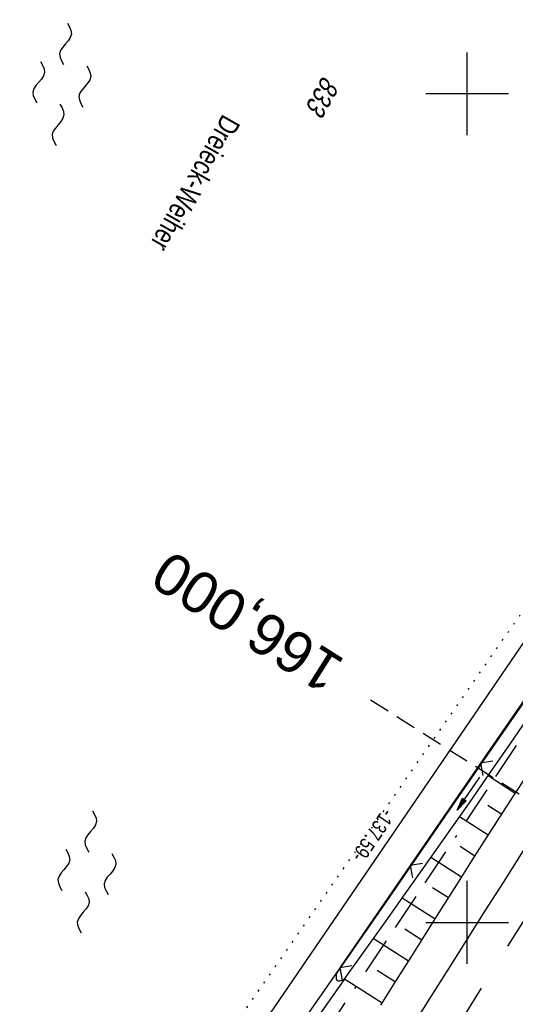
# Model space of a CAD drawing. Extents: x 509054 to 510069, y 459212 to 460305.
# Tile 40 of 66: x 509546 to 509606, y 459890 to 460009. Entities that reach past the tile are written whole.
import ezdxf
from ezdxf.enums import TextEntityAlignment as Align

# ---------------------------------------------------------------- set-up
doc = ezdxf.new("R2010")
doc.units = 0
doc.header["$LTSCALE"] = 10
doc.header["$MEASUREMENT"] = 0
for name, pattern in [('ACAD_ISO16W100', [73, 15, -6.5, 15, -6.5, 15, -7, 1, -7]), ('AUSGEZOGEN', [0]), ('LT00', [0]), ('LT02', [0.4, 0.2, -0.2]), ('LT17', [0.15, 0.1, -0.05]), ('PUNKTX2_STR', [0.6, 0.1, -0.5])]:
    doc.linetypes.add(name, pattern=pattern)
doc.layers.get('0').update_dxf_attribs({"linetype": 'LT00'})
for name, color, linetype in [('--EK_FBR', 1, 'LT00'), ('--EK_ST-93-1', 30, 'LT17'), ('--EL_DFK_AB_L', 21, 'LT00'), ('--WASSER_GRENZE', 180, 'PUNKTX2_STR'), ('--WASSER_NUTZUNG', 180, 'Continuous'), ('ABSTAND', 8, 'LT00'), ('BAB-KABEL', 220, 'ACAD_ISO16W100'), ('DFK_AB_L', 21, 'LT00'), ('DFK_BES-NAME', 255, 'LT00'), ('DFK_FLUR_NR', 250, 'LT00'), ('PFEIL', 140, 'AUSGEZOGEN'), ('V110_AFBR_BAB', 250, 'LT00'), ('V110_BOESCH', 250, 'LT00'), ('V110_BOSCHUNG', 250, 'LT00'), ('V110_GRABEN', 250, 'LT00'), ('V110_LG_MARK', 250, 'LT02'), ('V110_RASTER', 250, 'LT00'), ('V110_ZAUN', 40, 'LT00')]:
    doc.layers.add(name, color=color, linetype=linetype)
doc.styles.add('Beschrift', font='ARIAL.TTF')
doc.styles.get("Standard").update_dxf_attribs({"font": 'ARIAL.TTF'})

# ---------------------------------------------------------------- blocks, each defined once
blk = doc.blocks.new('SYMB7250')
at = {"color": 0, "linetype": 'ByBlock'}
for points in [[(-0.25, 0.28), (-0.208333, 0.308889), (-0.166667, 0.331111), (-0.125, 0.34), (-0.083333, 0.331111), (-0.041667, 0.308889), (0, 0.28)], [(0, 0.28), (0.041667, 0.251111), (0.083333, 0.228889), (0.125, 0.22), (0.166667, 0.228889), (0.208333, 0.251111), (0.25, 0.28)], [(-0.74, 0), (-0.698333, 0.028889), (-0.656667, 0.051111), (-0.615, 0.06), (-0.573333, 0.051111), (-0.531667, 0.028889), (-0.49, 0)], [(-0.49, 0), (-0.448333, -0.028889), (-0.406667, -0.051111), (-0.365, -0.06), (-0.323333, -0.051111), (-0.281667, -0.028889), (-0.24, 0)], [(0.24, 0), (0.281667, 0.028889), (0.323333, 0.051111), (0.365, 0.06), (0.406667, 0.051111), (0.448333, 0.028889), (0.49, 0)], [(0.49, 0), (0.531667, -0.028889), (0.573333, -0.051111), (0.615, -0.06), (0.656667, -0.051111), (0.698333, -0.028889), (0.74, 0)], [(-0.25, -0.28), (-0.208333, -0.251111), (-0.166667, -0.228889), (-0.125, -0.22), (-0.083333, -0.228889), (-0.041667, -0.251111), (0, -0.28)], [(0, -0.28), (0.041667, -0.308889), (0.083333, -0.331111), (0.125, -0.34), (0.166667, -0.331111), (0.208333, -0.308889), (0.25, -0.28)]]:
    blk.add_lwpolyline(points, dxfattribs=at)
blk = doc.blocks.new('Pfreil3')
at = {"layer": 'PFEIL'}
blk.add_hatch(color=256, dxfattribs=at).paths.add_polyline_path([(-1.55, 0.27), (-1.55, -0.27), (0, 0)])
for p, q in [((-1.55, 0), (-4.83, 0)), ((-1.55, -0.27), (-1.55, 0.27)), ((-1.55, 0.27), (0, 0)), ((0, 0), (-1.55, -0.27))]:
    blk.add_line(p, q, dxfattribs=at)
blk = doc.blocks.new('SYMB0024')
at = {"color": 0, "linetype": 'ByBlock'}
for p, q in [((-0.5, 0.5), (0, 0)), ((0, 0), (0.5, 0.5))]:
    blk.add_line(p, q, dxfattribs=at)

msp = doc.modelspace()

# ---------------------------------------------------------------- linework, layer by layer
at = {"layer": '--EK_FBR', "color": 2}
msp.add_lwpolyline([(509636.98, 459956.53), (509635.46, 459954.18), (509633.95, 459951.83), (509632.44, 459949.47), (509630.95, 459947.1), (509629.46, 459944.73), (509627.97, 459942.36), (509626.48, 459939.99), (509624.03, 459936.09), (509621.58, 459932.19), (509619.13, 459928.3), (509615.97, 459923.28), (509612.82, 459918.28), (509609.66, 459913.27), (509606.5, 459908.26), (509604.32, 459904.82), (509602.14, 459901.37), (509599.96, 459897.92), (509597.78, 459894.48), (509595.61, 459891.03), (509593.44, 459887.57)], dxfattribs=at)
at = {"layer": '--EK_ST-93-1', "ltscale": 2.5}
msp.add_line((509622.13, 459905.44), (509588.31, 459926.81), dxfattribs=at)
at = {"layer": '--EL_DFK_AB_L'}
msp.add_line((509627.62, 459964.27), (509550.8, 459851.93), dxfattribs=at)
at = {"layer": '--WASSER_GRENZE', "ltscale": 0.2}
msp.add_line((509556.2, 459865.09), (509610.23, 459942.6), dxfattribs=at)
at = {"layer": 'BAB-KABEL', "ltscale": 0.03, "flags": 128}
msp.add_lwpolyline([(509756.48, 460164.92), (509747.18, 460153.37), (509734.69, 460137.24), (509730.91, 460132.09), (509733.13, 460114.54), (509731.41, 460108.01), (509724.52, 460095.6), (509711.28, 460076.68), (509698.02, 460055.68), (509688.57, 460043.65), (509672.72, 460022.09), (509664.47, 460011.27), (509651.04, 459989.76), (509640.38, 459973.1), (509628.84, 459955.5), (509618.7, 459940.55), (509581.79, 459885.12), (509566.29, 459862.51), (509548.45, 459837.86), (509521.66, 459802.42), (509508.02, 459785.38), (509484.64, 459767.23), (509465.75, 459752.55), (509478.24, 459736.45), (509483.94, 459724.14), (509476.57, 459711.77), (509463.24, 459689.91), (509453.7, 459672.98), (509444.32, 459655.82), (509438.1, 459644.67), (509430.16, 459631.55), (509426.04, 459631.79), (509415.74, 459631.61), (509407.45, 459627.74), (509394.4, 459620.95), (509385.21, 459598.17), (509379.33, 459586.05), (509371.38, 459571.6), (509340.84, 459514.2), (509327.41, 459490.84), (509320.98, 459490.84), (509314.63, 459476.82), (509274.63, 459384.82), (509271.13, 459376.67)], dxfattribs=at)
at = {"layer": 'DFK_AB_L'}
msp.add_line((509627.62, 459964.27), (509550.8, 459851.93), dxfattribs=at)
at = {"layer": 'V110_AFBR_BAB', "color": 0}
msp.add_lwpolyline([(509636.98, 459956.53), (509635.46, 459954.18), (509633.95, 459951.83), (509632.44, 459949.47), (509630.95, 459947.1), (509629.46, 459944.73), (509627.97, 459942.36), (509626.48, 459939.99), (509624.03, 459936.09), (509621.58, 459932.19), (509619.13, 459928.3), (509615.97, 459923.28), (509612.82, 459918.28), (509609.66, 459913.27), (509606.5, 459908.26), (509604.32, 459904.82), (509602.14, 459901.37), (509599.96, 459897.92), (509597.78, 459894.48), (509595.61, 459891.03), (509593.44, 459887.57)], dxfattribs=at)
at = {"layer": 'V110_BOESCH'}
msp.add_line((509585.12, 459893.09), (509556.92, 459853.38), dxfattribs=at)
msp.add_lwpolyline([(509589.54, 459889.99), (509591.37, 459892.9), (509593.21, 459895.8), (509595.04, 459898.71), (509596.88, 459901.61), (509598.72, 459904.51), (509600.56, 459907.41), (509602.41, 459910.3), (509604.03, 459912.81), (509605.64, 459915.32), (509607.26, 459917.82)], dxfattribs=at)
at = {"layer": 'V110_BOSCHUNG'}
for p, q in [((509605.79, 459915.54), (509602.52, 459917.68)), ((509604.16, 459913.02), (509602.48, 459914.12)), ((509602.54, 459910.51), (509599.07, 459912.75)), ((509600.93, 459907.99), (509599.13, 459909.14)), ((509599.32, 459905.47), (509595.6, 459907.82)), ((509597.72, 459902.94), (509595.79, 459904.15)), ((509596.11, 459900.4), (509592.12, 459902.92)), ((509594.51, 459897.86), (509592.45, 459899.17)), ((509592.91, 459895.33), (509588.64, 459898.03)), ((509591.31, 459892.79), (509589.1, 459894.19)), ((509589.7, 459890.26), (509585.15, 459893.14))]:
    msp.add_line(p, q, dxfattribs=at)
at = {"layer": 'V110_GRABEN'}
for points in [[(509584.17, 459893.73), (509591, 459903.61), (509597.83, 459913.49), (509604.66, 459923.38), (509611.5, 459933.25)], [(509585.12, 459893.09), (509587.65, 459896.64), (509590.18, 459900.19), (509592.71, 459903.74), (509595.23, 459907.3), (509597.74, 459910.86), (509600.25, 459914.43), (509602.74, 459918), (509605.22, 459921.58), (509607.69, 459925.17)], [(509584.17, 459893.73), (509584.15, 459893.51), (509584.14, 459893.31), (509584.17, 459893.13), (509584.23, 459893.01), (509584.38, 459892.94), (509584.59, 459892.95), (509584.84, 459893.01), (509585.12, 459893.09)]]:
    msp.add_lwpolyline(points, dxfattribs=at)
at = {"layer": 'V110_LG_MARK', "ltscale": 3, "flags": 128}
msp.add_lwpolyline([(509672.35, 460003.54), (509670.57, 460000.73), (509668.79, 459997.91), (509667, 459995.1), (509664.42, 459991.04), (509661.84, 459986.97), (509659.25, 459982.91), (509656.66, 459978.85), (509654.07, 459974.79), (509650.52, 459969.21), (509646.96, 459963.62), (509643.41, 459958.04), (509637.03, 459948.01), (509630.66, 459937.98), (509628.46, 459934.52), (509626.26, 459931.05), (509624.06, 459927.59), (509621.35, 459923.29), (509618.63, 459918.99), (509615.93, 459914.69), (509613.22, 459910.38), (509610.51, 459906.08), (509597.38, 459885.21), (509594.25, 459880.25), (509591.13, 459875.29), (509588, 459870.33), (509584.88, 459865.37), (509581.94, 459860.68), (509578.99, 459855.98), (509576.05, 459851.29), (509573.11, 459846.59), (509569.87, 459841.41), (509566.63, 459836.22), (509563.4, 459831.03), (509560.86, 459826.94), (509558.32, 459822.85), (509555.78, 459818.76), (509553.93, 459815.78)], dxfattribs=at)
at = {"layer": 'V110_RASTER'}
for p, q in [((509600, 459995), (509600, 460005)), ((509605, 460000), (509595, 460000)), ((509600, 459895), (509600, 459905)), ((509595, 459900), (509605, 459900))]:
    msp.add_line(p, q, dxfattribs=at)
at = {"layer": 'V110_ZAUN'}
for p, q in [((509610.12, 459931.56), (509601.61, 459919.2)), ((509601.61, 459919.2), (509593.11, 459906.85)), ((509593.11, 459906.85), (509584.6, 459894.49))]:
    msp.add_line(p, q, dxfattribs=at)
msp.add_lwpolyline([(509584.6, 459894.49), (509584.55, 459894.42), (509576.03, 459882.18)], dxfattribs=at)

# ---------------------------------------------------------------- block references
at = {"layer": '--WASSER_NUTZUNG', "xscale": 9.999999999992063, "yscale": 9.999999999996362, "zscale": 10, "rotation": 264.7376999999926}
for p in [(509551, 460001.14), (509554.04, 459906.09)]:
    msp.add_blockref('SYMB7250', p, dxfattribs=at)
at = {"layer": 'PFEIL', "rotation": 235.4752836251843}
msp.add_blockref('Pfreil3', (509598.78, 459913.55), dxfattribs=at)
at = {"layer": 'V110_ZAUN', "xscale": 2.099999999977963, "yscale": 2.099999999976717, "zscale": 2.1, "rotation": 235.4553800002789}
for p in [(509601.61, 459919.2), (509593.11, 459906.85), (509584.6, 459894.49)]:
    msp.add_blockref('SYMB0024', p, dxfattribs=at)

# ---------------------------------------------------------------- texts
at = {"layer": '--EK_ST-93-1', "style": 'Beschrift'}
msp.add_text('166,000', height=5, rotation=-212.2731, dxfattribs=at).set_placement((509584.08, 459929.47), align=Align.MIDDLE_LEFT)
at = {"layer": 'ABSTAND', "width": 0.75}
msp.add_text(' -137.59-', height=1.8, rotation=-124.3617, dxfattribs=at).set_placement((509590.17, 459914.29))
at = {"layer": 'DFK_BES-NAME', "width": 0.75}
msp.add_text('Dreieck-Weiher', height=2.5, rotation=240.5925, dxfattribs=at).set_placement((509570.48, 459997.66))
at = {"layer": 'DFK_FLUR_NR', "oblique": 13.754, "width": 0.75}
msp.add_text('833', height=2.5, rotation=240.5925, dxfattribs=at).set_placement((509582.59, 460002.31))

doc.saveas('drawing.dxf')
